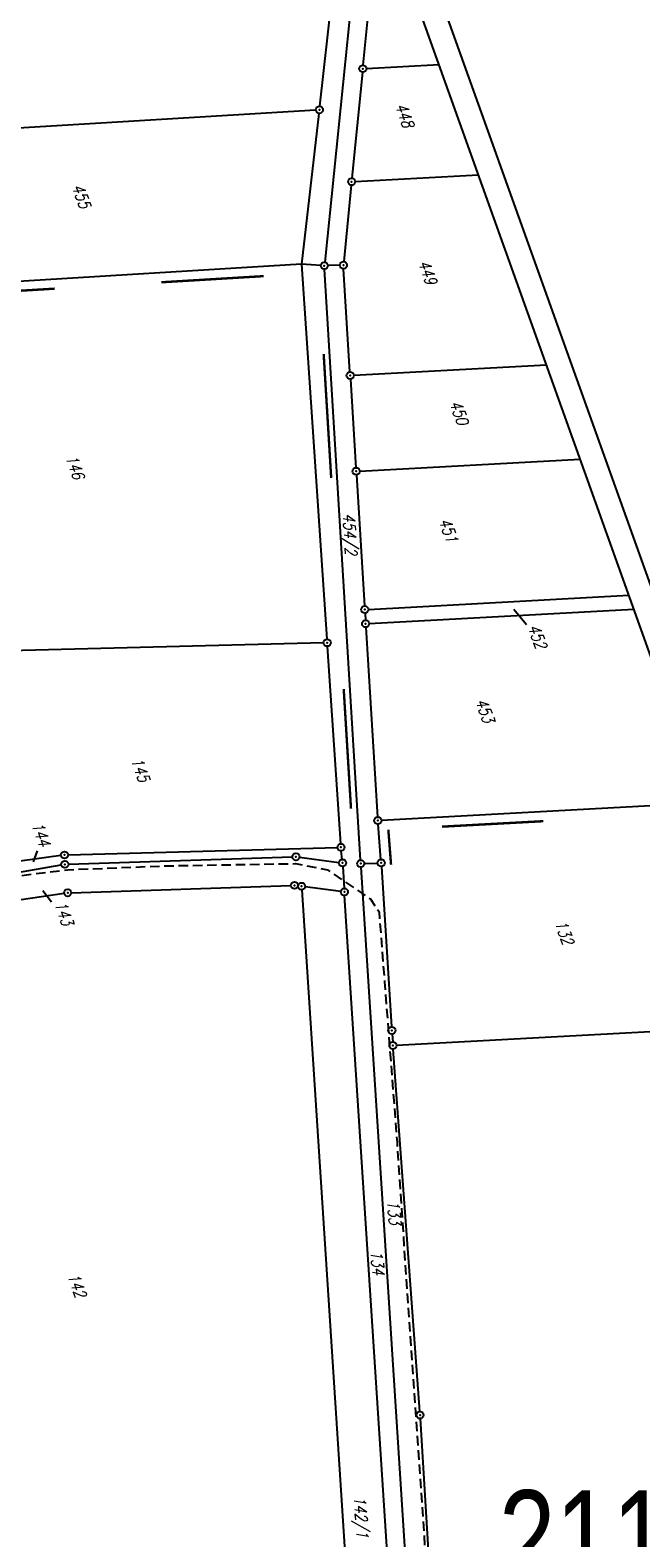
# Model space of a CAD drawing. Extents: x 447882 to 448688, y 437766 to 439043.
# Tile 91 of 121: x 448274 to 448402, y 438487 to 438804. Entities that reach past the tile are written whole.
import ezdxf

# ---------------------------------------------------------------- set-up
doc = ezdxf.new("R2010")
doc.units = 0
doc.header["$LTSCALE"] = 2
doc.header["$MEASUREMENT"] = 0
for name, pattern in [('AUSGEZOGEN', [0]), ('GEMEINDE', [3.5, 2, -0.5, 0.5, -0.5]), ('GESTRICH-X2', [1.5, 1, -0.5])]:
    doc.linetypes.add(name, pattern=pattern)
doc.layers.get('0').update_dxf_attribs({"linetype": 'AUSGEZOGEN'})
for name, color, linetype in [('211-FLSTNR', 8, 'AUSGEZOGEN'), ('211-GEMEINGRZ', 7, 'GEMEINDE'), ('211-GRENZL', 8, 'AUSGEZOGEN'), ('211-GRENZP', 8, 'AUSGEZOGEN'), ('FBRTOP', 250, 'AUSGEZOGEN'), ('Planeinteilung', 250, 'CONTINUOUS'), ('RAHMEN', 7, 'AUSGEZOGEN'), ('STROMLTG', 4, 'AUSGEZOGEN')]:
    doc.layers.add(name, color=color, linetype=linetype)
doc.styles.add('ROMANS', font='romans.shx', dxfattribs={"width": 0.8})
doc.styles.add('UNIR-H', font='unir_h.shx', dxfattribs={"width": 0.8})

# ---------------------------------------------------------------- blocks, each defined once
blk = doc.blocks.new('1135420')
blk.add_line((1135, 420), (0, 420))
at = {"layer": 'RAHMEN'}
blk.add_line((950, 415), (25, 415), dxfattribs=at)
blk = doc.blocks.new('GST')
at = {"color": 0}
blk.add_circle((0, 0), 0.75, dxfattribs=at)
blk.add_point((0, 0), dxfattribs=at)

msp = doc.modelspace()

# ---------------------------------------------------------------- linework, layer by layer
at = {"layer": '211-FLSTNR'}
for p, q in [((448375.77, 438682.54), (448378.41, 438679.33)), ((448275.62, 438631.71), (448274.84, 438629.45)), ((448276.81, 438623.38), (448278.69, 438621.01))]:
    msp.add_line(p, q, dxfattribs=at)
at = {"layer": '211-GEMEINGRZ', "const_width": 0.5, "flags": 128}
for points in [[(448323.19, 438752.51), (448301.73, 438751.22)], [(448279.33, 438749.88), (448257.08, 438748.54)], [(448337.39, 438710.11), (448335.81, 438736.16)], [(448341.55, 438640.59), (448340.02, 438665.75)], [(448349.96, 438628.8), (448349.39, 438636.19)], [(448381.94, 438637.96), (448360.67, 438636.81)]]:
    msp.add_lwpolyline(points, dxfattribs=at)
at = {"layer": '211-GRENZL'}
for p, q in [((448344.63, 438840.11), (448336.03, 438755.46)), ((448335, 438788.22), (448337.73, 438812.43)), ((448344.11, 438796.86), (448345.09, 438806.68)), ((448344.79, 438796.15), (448360.05, 438796.98)), ((448343.97, 438795.36), (448341.76, 438773.1)), ((448248.19, 438782.31), (448334.17, 438787.43)), ((448334.83, 438786.72), (448331.19, 438755)), ((448341.62, 438771.6), (448340.03, 438755.57)), ((448342.44, 438772.39), (448368.33, 438773.8)), ((448331.19, 438755), (448248.8, 438750.04)), ((448331.19, 438755), (448336.5, 438676.21)), ((448335.2, 438754.76), (448331.19, 438755)), ((448343.54, 438629.8), (448335.99, 438753.96)), ((448339.21, 438754.8), (448336.7, 438754.73)), ((448341.34, 438732.38), (448340.01, 438754.07)), ((448342.14, 438731.67), (448382.59, 438733.86)), ((448341.44, 438730.88), (448342.59, 438712.25)), ((448343.39, 438711.54), (448389.67, 438714.05)), ((448342.69, 438710.75), (448344.39, 438683.19)), ((448345.19, 438682.48), (448399.89, 438685.45)), ((448344.49, 438681.69), (448344.57, 438680.21)), ((448345.37, 438679.5), (448400.94, 438682.52)), ((448344.67, 438678.71), (448347.14, 438638.83)), ((448335.8, 438675.44), (448246.83, 438673.16)), ((448339.4, 438633.23), (448336.6, 438674.71)), ((448415.49, 438641.78), (448347.94, 438638.12)), ((448347.82, 438629.94), (448347.25, 438637.33)), ((448282.14, 438630.88), (448338.7, 438632.46)), ((448280.65, 438630.76), (448255.75, 438627.25)), ((448282.2, 438628.91), (448329.24, 438630.45)), ((448330.73, 438630.38), (448339.02, 438629.29)), ((448339.69, 438629.94), (448339.52, 438631.73)), ((448344.34, 438629.07), (448347.13, 438629.16)), ((448252.65, 438623.92), (448280.71, 438628.76)), ((448339.81, 438628.44), (448340.11, 438623.84)), ((448343.64, 438628.3), (448356.43, 438428.76)), ((448347.93, 438628.44), (448350.07, 438594.73)), ((448228.24, 438615.03), (448281.32, 438622.8)), ((448282.81, 438622.93), (448328.94, 438624.45)), ((448331.22, 438623.53), (448341.32, 438467.81)), ((448339.42, 438623.19), (448331.91, 438624.18)), ((448352.89, 438426.87), (448340.21, 438622.34)), ((448351.1, 438590.86), (448432.12, 438595.25)), ((448350.17, 438593.23), (448350.3, 438591.57)), ((448355.99, 438513.9), (448350.41, 438590.07)), ((448356.08, 438512.4), (448361.49, 438422.87))]:
    msp.add_line(p, q, dxfattribs=at)
at = {"layer": 'FBRTOP'}
for points in [[(448131.68, 438991.32, -0.000001), (448134.98, 438970.59, -0.000001), (448138.91, 438945.9, 0.000002), (448142.84, 438921.21, 0.000007), (448144.8, 438908.87, -0.000017)], [(448098.87, 438979.6, -0.000001), (448101.16, 438965.21, -0.000001), (448105.09, 438940.52, 0.000002), (448109.02, 438915.83, 0.000007), (448110.98, 438903.48, -0.000017)]]:
    msp.add_lwpolyline(points, format="xyb", dxfattribs=at)
at = {"layer": 'FBRTOP', "const_width": 0.5}
msp.add_lwpolyline([(448117.31, 438986.19, -0.000001), (448120.17, 438968.23, -0.000001), (448124.1, 438943.54, 0.000002), (448128.03, 438918.85, 0.000007), (448129.99, 438906.51, -0.000017)], format="xyb", dxfattribs=at)
at = {"layer": 'STROMLTG', "linetype": 'GESTRICH-X2', "flags": 128}
msp.add_lwpolyline([(448235.62, 439028.45), (448241.55, 438991.8), (448248.56, 438941.94), (448251.57, 438925.38), (448253.71, 438916.98), (448255.29, 438911.07), (448250.97, 438894.68), (448245.11, 438873.95), (448244.33, 438870.93), (448242.55, 438856.76), (448242.32, 438848.63), (448244.37, 438784.61), (448245.51, 438757.99), (448240.02, 438705.96), (448239.64, 438693.17), (448241.43, 438671.1), (448246.95, 438639.64), (448250.53, 438627.34), (448253.6, 438624.44), (448264.03, 438625.55), (448282.07, 438627.76), (448302.6, 438628.58), (448329.91, 438629.04), (448336.6, 438627.74), (448345.61, 438621.63), (448347.43, 438618.94), (448348.59, 438604.19), (448351.22, 438570.47), (448353.33, 438538.87), (448356.9, 438487.66), (448360.12, 438433.04), (448362.25, 438400.46), (448359.54, 438394.05), (448353.23, 438386.96), (448354.86, 438359.05), (448357.23, 438327.23)], dxfattribs=at)

# ---------------------------------------------------------------- block references
at = {"layer": '211-GRENZP', "rotation": 289.6609145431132}
for p in [(448344.04, 438796.11), (448334.92, 438787.47), (448341.69, 438772.35), (448339.96, 438754.82), (448335.95, 438754.71), (448341.39, 438731.63), (448342.64, 438711.5), (448344.44, 438682.44), (448344.62, 438679.46), (448336.55, 438675.46), (448347.19, 438638.08), (448339.45, 438632.48), (448281.39, 438630.86), (448281.45, 438628.89), (448329.99, 438630.48), (448339.76, 438629.19), (448343.59, 438629.05), (448347.88, 438629.19), (448282.06, 438622.91), (448329.69, 438624.47), (448331.17, 438624.28), (448340.16, 438623.09), (448350.12, 438593.98), (448350.35, 438590.82), (448356.04, 438513.15)]:
    msp.add_blockref('GST', p, dxfattribs=at)
at = {"layer": 'Planeinteilung', "linetype": 'Continuous', "rotation": 289.6609145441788}
msp.add_blockref('1135420', (447881.81, 438902.05), dxfattribs=at)

# ---------------------------------------------------------------- texts
at = {"layer": '211-FLSTNR', "style": 'ROMANS', "oblique": 15, "width": 0.8}
for s, rotation, p in [('448', 289.6609, (448350.79, 438788.35)), ('455', 289.6609, (448282.92, 438771.37)), ('449', 289.6609, (448355.6, 438755.37)), ('450', 289.6609, (448362.2, 438725.88)), ('146', 289.6609, (448281.55, 438714.44)), ('454/2', 273.2182, (448339.86, 438702.63)), ('451', 289.6609, (448359.97, 438701.12)), ('452', 289.6609, (448378.66, 438678.82)), ('453', 289.6609, (448367.64, 438663.23)), ('145', 289.6609, (448295.31, 438650.81)), ('144', 289.6609, (448274.4, 438637.27)), ('143', 289.6609, (448279.24, 438620.62)), ('132', 289.6609, (448384.3, 438616.61)), ('133', 275.1664, (448349.14, 438558.19)), ('134', 275.7412, (448345.61, 438547.64)), ('142', 289.6609, (448281.96, 438542.47)), ('142/1', 274.3538, (448342.11, 438496.02))]:
    msp.add_text(s, height=2.5, rotation=rotation, dxfattribs=at).set_placement(p)
at = {"layer": 'Planeinteilung', "linetype": 'Continuous', "style": 'UNIR-H', "width": 0.8}
msp.add_text('211', height=20, dxfattribs=at).set_placement((448372.59, 438477.34))

doc.saveas('drawing.dxf')
